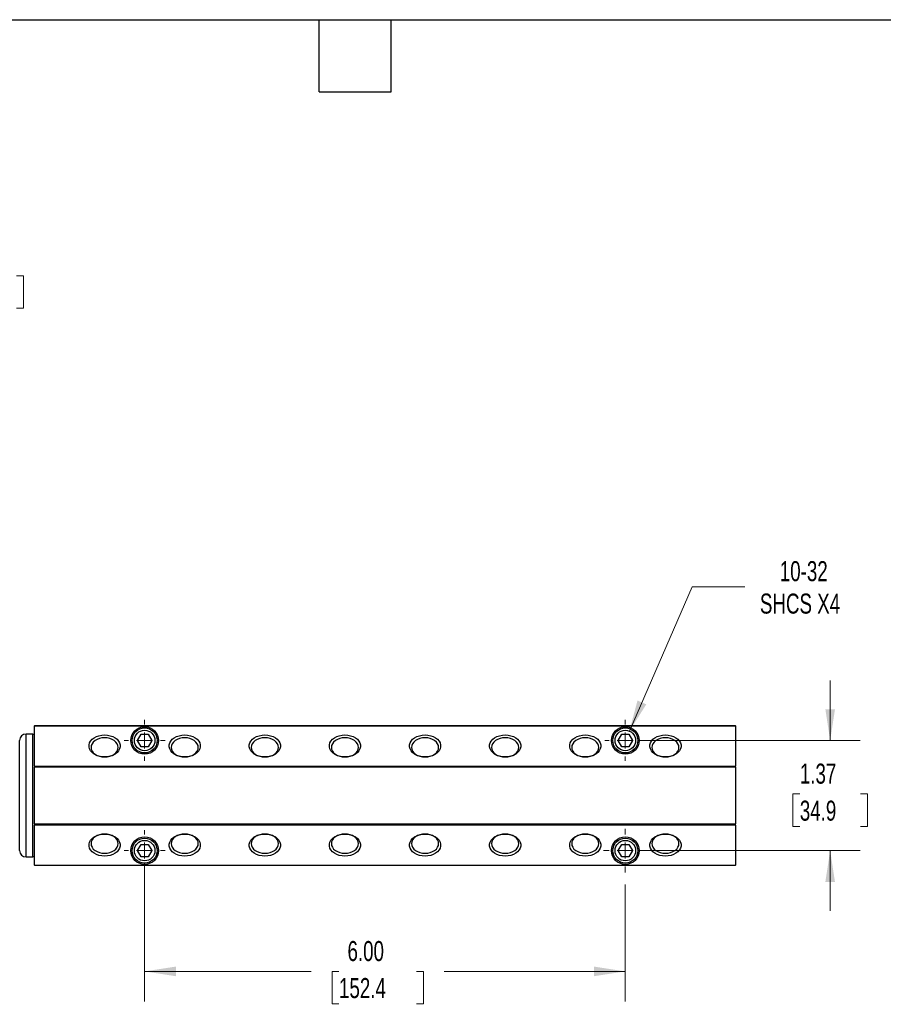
# Model space of a CAD drawing. Header units: inches. Extents: x 0.7 to 32.2, y 0.7 to 24.8.
# Tile 3 of 4: x 12.3 to 23.1, y 12.5 to 24.8. Entities that reach past the tile are written whole.
import ezdxf

# ---------------------------------------------------------------- set-up
doc = ezdxf.new("R2010")
doc.units = ezdxf.units.IN
doc.header["$LTSCALE"] = 3
doc.header["$MEASUREMENT"] = 0
doc.layers.add('TEXT', color=140, linetype='Continuous', lineweight=25)
doc.styles.add('SLDTEXTSTYLE0', font='TXT', dxfattribs={"width": 0.7})
doc.dimstyles.new('SLDDIMSTYLE0', dxfattribs={"dimtxt": 0.254883, "dimasz": 0.39, "dimexe": 0, "dimexo": 0.0625, "dimgap": 0.063721, "dimtad": 0, "dimtih": 1, "dimtoh": 1, "dimrnd": 1e-09, "dimzin": 12, "dimdsep": 46, "dimtxsty": 'SLDTEXTSTYLE0', "dimsah": 1, "dimcen": 0.09, "dimadec": 0, "dimazin": 3, "dimtfac": 1, "dimtmove": 0, "dimatfit": 0, "dimfxl": 0, "dimfrac": 2, "dimtolj": 1, "dimtzin": 12, "dimarcsym": 0})
doc.dimstyles.new('SLDDIMSTYLE2', dxfattribs={"dimtxt": 0.254883, "dimasz": 0.39, "dimexe": 0, "dimexo": 0.0625, "dimgap": 0.063721, "dimtad": 0, "dimtih": 1, "dimtoh": 1, "dimrnd": 1e-09, "dimdsep": 46, "dimtxsty": 'SLDTEXTSTYLE0', "dimsah": 1, "dimcen": 0.09, "dimadec": 0, "dimazin": 2, "dimtfac": 1, "dimtmove": 0, "dimatfit": 0, "dimfxl": 0, "dimfrac": 2, "dimtolj": 1, "dimtzin": 12, "dimarcsym": 0})
doc.dimstyles.new('SLDDIMSTYLE3', dxfattribs={"dimtxt": 0.254883, "dimasz": 0.39, "dimexe": 0, "dimexo": 0.0625, "dimgap": 0.063721, "dimtad": 0, "dimtih": 1, "dimtoh": 1, "dimrnd": 1e-09, "dimzin": 12, "dimdsep": 46, "dimtxsty": 'SLDTEXTSTYLE0', "dimsah": 1, "dimcen": 0, "dimadec": 0, "dimazin": 3, "dimtfac": 1, "dimtofl": 0, "dimtmove": 0, "dimatfit": 3, "dimfxl": 0, "dimfrac": 2, "dimtolj": 1, "dimtzin": 12, "dimarcsym": 0})
doc.dimstyles.new('SLDDIMSTYLE4', dxfattribs={"dimtxt": 0.254883, "dimasz": 0.39, "dimexe": 0, "dimexo": 0.0625, "dimgap": 0.063721, "dimtad": 0, "dimtih": 1, "dimtoh": 1, "dimrnd": 1e-09, "dimzin": 4, "dimdsep": 46, "dimtxsty": 'SLDTEXTSTYLE0', "dimsah": 1, "dimcen": 0.09, "dimadec": 0, "dimazin": 1, "dimtfac": 1, "dimtofl": 0, "dimtmove": 0, "dimatfit": 3, "dimfxl": 0, "dimfrac": 2, "dimtolj": 1, "dimtzin": 12, "dimarcsym": 0})

# ---------------------------------------------------------------- blocks, each defined once
blk = doc.blocks.new('_D_7')
at = {"color": 7, "linetype": 'Continuous', "lineweight": 0}
for p, q in [((13.872, 14.226), (13.872, 12.493)), ((19.872, 13.954), (19.872, 12.493)), ((13.872, 12.868), (15.952, 12.868)), ((16.298, 12.868), (16.212, 12.868)), ((16.212, 12.868), (16.212, 12.463)), ((17.267, 12.868), (17.353, 12.868)), ((17.353, 12.868), (17.353, 12.463)), ((19.872, 12.868), (17.612, 12.868)), ((16.212, 12.463), (16.298, 12.463)), ((17.353, 12.463), (17.267, 12.463))]:
    blk.add_line(p, q, dxfattribs=at)
at = {"color": 7, "linetype": 'Continuous', "lineweight": 18}
for points in [[(13.872, 12.868), (14.262, 12.808), (14.262, 12.928)], [(19.872, 12.868), (19.482, 12.928), (19.482, 12.808)]]:
    blk.add_solid(points, dxfattribs=at)
at = {"color": 7, "linetype": 'Continuous', "lineweight": 18, "char_height": 0.25, "attachment_point": 1, "style": 'SLDTEXTSTYLE0'}
for s, insert in [('6.00', (16.404, 13.247)), ('152.4', (16.298, 12.785))]:
    blk.add_mtext(s, dxfattribs=dict(at, insert=insert))
blk = doc.blocks.new('_D_8')
at = {"color": 7, "linetype": 'Continuous', "lineweight": 0}
for p, q in [((22.429, 15.751), (22.429, 16.501)), ((20.022, 15.751), (22.804, 15.751)), ((22.05, 15.083), (21.964, 15.083)), ((21.964, 15.083), (21.964, 14.677)), ((22.807, 15.083), (22.893, 15.083)), ((22.893, 15.083), (22.893, 14.677)), ((21.964, 14.677), (22.05, 14.677)), ((22.893, 14.677), (22.807, 14.677)), ((20.022, 14.376), (22.804, 14.376)), ((22.429, 14.376), (22.429, 13.626))]:
    blk.add_line(p, q, dxfattribs=at)
at = {"color": 7, "linetype": 'Continuous', "lineweight": 18}
for points in [[(22.429, 15.751), (22.489, 16.141), (22.369, 16.141)], [(22.429, 14.376), (22.369, 13.986), (22.489, 13.986)]]:
    blk.add_solid(points, dxfattribs=at)
at = {"color": 7, "linetype": 'Continuous', "lineweight": 18, "char_height": 0.25, "attachment_point": 1, "style": 'SLDTEXTSTYLE0'}
for s, insert in [('1.37', (22.05, 15.462)), ('34.9', (22.05, 15))]:
    blk.add_mtext(s, dxfattribs=dict(at, insert=insert))
blk = doc.blocks.new('_D_9')
at = {"color": 7, "linetype": 'Continuous', "lineweight": 0}
for p, q in [((19.923, 15.868), (20.708, 17.668)), ((20.708, 17.668), (21.365, 17.668))]:
    blk.add_line(p, q, dxfattribs=at)
at = {"color": 7, "linetype": 'Continuous', "lineweight": 18}
blk.add_solid([(19.923, 15.868), (20.134, 16.202), (20.024, 16.25)], dxfattribs=at)
at = {"color": 7, "linetype": 'Continuous', "lineweight": 18, "char_height": 0.25, "attachment_point": 1, "style": 'SLDTEXTSTYLE0'}
for s, insert in [('10-32', (21.8, 17.99)), ('SHCS X4', (21.552, 17.585))]:
    blk.add_mtext(s, dxfattribs=dict(at, insert=insert))
blk = doc.blocks.new('SW_CENTERMARKSYMBOL_1')
at = {"color": 0, "linetype": 'Continuous', "lineweight": 18}
for p, q in [((0, 0.2), (0, 0.256)), ((-0.2, 0), (-0.256, 0)), ((0, 0), (-0.1, 0)), ((0, 0), (0, 0.1)), ((0, 0), (0, -0.1)), ((0, 0), (0.1, 0)), ((0.2, 0), (0.256, 0)), ((0, -0.2), (0, -0.256))]:
    blk.add_line(p, q, dxfattribs=at)
blk = doc.blocks.new('SW_CENTERMARKSYMBOL_2')
at = {"color": 0, "linetype": 'Continuous', "lineweight": 18}
for p, q in [((0, 0.2), (0, 0.256)), ((-0.2, 0), (-0.256, 0)), ((0, 0), (-0.1, 0)), ((0, 0), (0, 0.1)), ((0, 0), (0, -0.1)), ((0, 0), (0.1, 0)), ((0.2, 0), (0.256, 0)), ((0, -0.2), (0, -0.256))]:
    blk.add_line(p, q, dxfattribs=at)
blk = doc.blocks.new('SW_CENTERMARKSYMBOL_3')
at = {"color": 0, "linetype": 'Continuous', "lineweight": 18}
for p, q in [((0, 0.2), (0, 0.256)), ((-0.2, 0), (-0.256, 0)), ((0, 0), (-0.1, 0)), ((0, 0), (0, 0.1)), ((0, 0), (0, -0.1)), ((0, 0), (0.1, 0)), ((0.2, 0), (0.256, 0)), ((0, -0.2), (0, -0.256))]:
    blk.add_line(p, q, dxfattribs=at)
blk = doc.blocks.new('SW_CENTERMARKSYMBOL_4')
at = {"color": 0, "linetype": 'Continuous', "lineweight": 18}
for p, q in [((0, 0.2), (0, 0.2719)), ((-0.2, 0), (-0.2719, 0)), ((0, 0), (-0.1, 0)), ((0, 0), (0, 0.1)), ((0, 0), (0, -0.1)), ((0, 0), (0.1, 0)), ((0.2, 0), (0.2719, 0)), ((0, -0.2), (0, -0.2719))]:
    blk.add_line(p, q, dxfattribs=at)
blk = doc.blocks.new('_D_11')
at = {"color": 7, "linetype": 'Continuous', "lineweight": 0}
for p, q in [((8.213, 22.718), (10.193, 20.738)), ((7.855, 21.839), (9.574, 20.119)), ((9.927, 21.003), (10.477, 21.553)), ((10.477, 21.553), (11.227, 21.553)), ((11.515, 21.553), (11.43, 21.553)), ((11.43, 21.553), (11.43, 21.148)), ((12.273, 21.553), (12.358, 21.553)), ((12.358, 21.553), (12.358, 21.148)), ((11.43, 21.148), (11.515, 21.148)), ((12.358, 21.148), (12.273, 21.148)), ((9.309, 20.384), (8.778, 19.854))]:
    blk.add_line(p, q, dxfattribs=at)
at = {"color": 7, "linetype": 'Continuous', "lineweight": 18}
for points in [[(9.927, 21.003), (10.246, 21.237), (10.161, 21.321)], [(9.309, 20.384), (8.99, 20.151), (9.075, 20.066)]]:
    blk.add_solid(points, dxfattribs=at)
at = {"color": 7, "linetype": 'Continuous', "lineweight": 18, "char_height": 0.25, "attachment_point": 1, "style": 'SLDTEXTSTYLE0'}
for s, insert in [('0.88', (11.515, 21.932)), ('22.2', (11.515, 21.47))]:
    blk.add_mtext(s, dxfattribs=dict(at, insert=insert))

msp = doc.modelspace()

# ---------------------------------------------------------------- linework, layer by layer
for p, q in [((12.497, 15.939), (21.247, 15.939)), ((12.497, 15.939), (12.497, 15.933)), ((12.497, 15.933), (21.247, 15.933)), ((12.497, 15.432), (12.497, 15.933)), ((21.247, 15.933), (21.247, 15.939)), ((21.247, 15.933), (21.247, 15.432)), ((12.312, 14.377), (12.312, 15.751)), ((12.477, 15.831), (12.392, 15.831)), ((12.392, 14.297), (12.392, 15.831)), ((12.477, 14.297), (12.477, 15.831)), ((13.782, 15.751), (13.827, 15.829)), ((13.827, 15.673), (13.782, 15.751)), ((13.827, 15.829), (13.917, 15.829)), ((13.917, 15.829), (13.962, 15.751)), ((13.962, 15.751), (13.917, 15.673)), ((19.782, 15.751), (19.827, 15.829)), ((19.827, 15.673), (19.782, 15.751)), ((19.827, 15.829), (19.917, 15.829)), ((19.917, 15.829), (19.962, 15.751)), ((19.962, 15.751), (19.917, 15.673)), ((13.917, 15.673), (13.827, 15.673)), ((19.917, 15.673), (19.827, 15.673)), ((12.497, 15.432), (21.247, 15.432)), ((12.497, 15.432), (12.497, 15.418)), ((21.247, 15.418), (12.497, 15.418)), ((12.497, 14.71), (12.497, 15.418)), ((21.247, 15.418), (21.247, 15.432)), ((21.247, 15.418), (21.247, 14.71)), ((12.497, 14.71), (21.247, 14.71)), ((12.497, 14.71), (12.497, 14.695)), ((21.247, 14.695), (12.497, 14.695)), ((12.497, 14.195), (12.497, 14.695)), ((21.247, 14.695), (21.247, 14.71)), ((21.247, 14.695), (21.247, 14.195)), ((13.782, 14.376), (13.827, 14.454)), ((13.827, 14.454), (13.917, 14.454)), ((13.917, 14.454), (13.962, 14.376)), ((19.782, 14.376), (19.827, 14.454)), ((19.827, 14.454), (19.917, 14.454)), ((19.917, 14.454), (19.962, 14.376)), ((12.392, 14.297), (12.477, 14.297)), ((13.827, 14.298), (13.782, 14.376)), ((13.917, 14.298), (13.827, 14.298)), ((13.962, 14.376), (13.917, 14.298)), ((19.827, 14.298), (19.782, 14.376)), ((19.917, 14.298), (19.827, 14.298)), ((19.962, 14.376), (19.917, 14.298)), ((12.497, 14.195), (21.247, 14.195)), ((12.497, 14.195), (12.497, 14.189)), ((21.247, 14.189), (12.497, 14.189)), ((21.247, 14.189), (21.247, 14.195))]:
    msp.add_line(p, q)
at = {"flags": 128}
for points in [[(13.372, 15.545), (13.337, 15.547), (13.302, 15.554), (13.27, 15.565), (13.241, 15.581), (13.217, 15.599), (13.198, 15.621), (13.185, 15.645), (13.178, 15.67), (13.178, 15.695), (13.185, 15.72), (13.198, 15.744), (13.217, 15.766), (13.241, 15.784), (13.27, 15.8), (13.302, 15.811), (13.337, 15.818), (13.372, 15.82), (13.408, 15.818), (13.443, 15.811), (13.475, 15.8), (13.504, 15.784), (13.528, 15.766), (13.547, 15.744), (13.56, 15.72), (13.567, 15.695), (13.567, 15.67), (13.56, 15.645), (13.547, 15.621), (13.528, 15.599), (13.504, 15.581), (13.475, 15.565), (13.443, 15.554), (13.408, 15.547), (13.372, 15.545)], [(13.542, 15.664), (13.539, 15.688), (13.529, 15.71), (13.513, 15.731), (13.492, 15.749), (13.467, 15.764), (13.437, 15.775), (13.405, 15.782), (13.372, 15.784), (13.339, 15.782), (13.308, 15.775), (13.278, 15.764), (13.253, 15.749), (13.231, 15.731), (13.216, 15.71), (13.206, 15.688), (13.203, 15.664), (13.206, 15.641), (13.216, 15.619), (13.231, 15.598), (13.253, 15.58), (13.278, 15.565), (13.308, 15.554), (13.339, 15.547), (13.372, 15.545), (13.405, 15.547), (13.437, 15.554), (13.467, 15.565), (13.492, 15.58), (13.513, 15.598), (13.529, 15.619), (13.539, 15.641), (13.542, 15.664)], [(14.372, 15.545), (14.337, 15.547), (14.302, 15.554), (14.27, 15.565), (14.241, 15.581), (14.217, 15.599), (14.198, 15.621), (14.185, 15.645), (14.178, 15.67), (14.178, 15.695), (14.185, 15.72), (14.198, 15.744), (14.217, 15.766), (14.241, 15.784), (14.27, 15.8), (14.302, 15.811), (14.337, 15.818), (14.372, 15.82), (14.408, 15.818), (14.443, 15.811), (14.475, 15.8), (14.504, 15.784), (14.528, 15.766), (14.547, 15.744), (14.56, 15.72), (14.567, 15.695), (14.567, 15.67), (14.56, 15.645), (14.547, 15.621), (14.528, 15.599), (14.504, 15.581), (14.475, 15.565), (14.443, 15.554), (14.408, 15.547), (14.372, 15.545)], [(14.542, 15.664), (14.539, 15.688), (14.529, 15.71), (14.513, 15.731), (14.492, 15.749), (14.467, 15.764), (14.437, 15.775), (14.405, 15.782), (14.372, 15.784), (14.339, 15.782), (14.308, 15.775), (14.278, 15.764), (14.253, 15.749), (14.231, 15.731), (14.216, 15.71), (14.206, 15.688), (14.203, 15.664), (14.206, 15.641), (14.216, 15.619), (14.231, 15.598), (14.253, 15.58), (14.278, 15.565), (14.308, 15.554), (14.339, 15.547), (14.372, 15.545), (14.405, 15.547), (14.437, 15.554), (14.467, 15.565), (14.492, 15.58), (14.513, 15.598), (14.529, 15.619), (14.539, 15.641), (14.542, 15.664)], [(15.372, 15.545), (15.337, 15.547), (15.302, 15.554), (15.27, 15.565), (15.241, 15.581), (15.217, 15.599), (15.198, 15.621), (15.185, 15.645), (15.178, 15.67), (15.178, 15.695), (15.185, 15.72), (15.198, 15.744), (15.217, 15.766), (15.241, 15.784), (15.27, 15.8), (15.302, 15.811), (15.337, 15.818), (15.372, 15.82), (15.408, 15.818), (15.443, 15.811), (15.475, 15.8), (15.504, 15.784), (15.528, 15.766), (15.547, 15.744), (15.56, 15.72), (15.567, 15.695), (15.567, 15.67), (15.56, 15.645), (15.547, 15.621), (15.528, 15.599), (15.504, 15.581), (15.475, 15.565), (15.443, 15.554), (15.408, 15.547), (15.372, 15.545)], [(15.542, 15.664), (15.539, 15.688), (15.529, 15.71), (15.513, 15.731), (15.492, 15.749), (15.467, 15.764), (15.437, 15.775), (15.405, 15.782), (15.372, 15.784), (15.339, 15.782), (15.308, 15.775), (15.278, 15.764), (15.253, 15.749), (15.231, 15.731), (15.216, 15.71), (15.206, 15.688), (15.203, 15.664), (15.206, 15.641), (15.216, 15.619), (15.231, 15.598), (15.253, 15.58), (15.278, 15.565), (15.308, 15.554), (15.339, 15.547), (15.372, 15.545), (15.405, 15.547), (15.437, 15.554), (15.467, 15.565), (15.492, 15.58), (15.513, 15.598), (15.529, 15.619), (15.539, 15.641), (15.542, 15.664)], [(16.372, 15.545), (16.337, 15.547), (16.302, 15.554), (16.27, 15.565), (16.241, 15.581), (16.217, 15.599), (16.198, 15.621), (16.185, 15.645), (16.178, 15.67), (16.178, 15.695), (16.185, 15.72), (16.198, 15.744), (16.217, 15.766), (16.241, 15.784), (16.27, 15.8), (16.302, 15.811), (16.337, 15.818), (16.372, 15.82), (16.408, 15.818), (16.443, 15.811), (16.475, 15.8), (16.504, 15.784), (16.528, 15.766), (16.547, 15.744), (16.56, 15.72), (16.567, 15.695), (16.567, 15.67), (16.56, 15.645), (16.547, 15.621), (16.528, 15.599), (16.504, 15.581), (16.475, 15.565), (16.443, 15.554), (16.408, 15.547), (16.372, 15.545)], [(16.542, 15.664), (16.539, 15.688), (16.529, 15.71), (16.513, 15.731), (16.492, 15.749), (16.467, 15.764), (16.437, 15.775), (16.405, 15.782), (16.372, 15.784), (16.339, 15.782), (16.308, 15.775), (16.278, 15.764), (16.253, 15.749), (16.231, 15.731), (16.216, 15.71), (16.206, 15.688), (16.203, 15.664), (16.206, 15.641), (16.216, 15.619), (16.231, 15.598), (16.253, 15.58), (16.278, 15.565), (16.308, 15.554), (16.339, 15.547), (16.372, 15.545), (16.405, 15.547), (16.437, 15.554), (16.467, 15.565), (16.492, 15.58), (16.513, 15.598), (16.529, 15.619), (16.539, 15.641), (16.542, 15.664)], [(17.372, 15.545), (17.337, 15.547), (17.302, 15.554), (17.27, 15.565), (17.241, 15.581), (17.217, 15.599), (17.198, 15.621), (17.185, 15.645), (17.178, 15.67), (17.178, 15.695), (17.185, 15.72), (17.198, 15.744), (17.217, 15.766), (17.241, 15.784), (17.27, 15.8), (17.302, 15.811), (17.337, 15.818), (17.372, 15.82), (17.408, 15.818), (17.443, 15.811), (17.475, 15.8), (17.504, 15.784), (17.528, 15.766), (17.547, 15.744), (17.56, 15.72), (17.567, 15.695), (17.567, 15.67), (17.56, 15.645), (17.547, 15.621), (17.528, 15.599), (17.504, 15.581), (17.475, 15.565), (17.443, 15.554), (17.408, 15.547), (17.372, 15.545)], [(17.542, 15.664), (17.539, 15.688), (17.529, 15.71), (17.513, 15.731), (17.492, 15.749), (17.467, 15.764), (17.437, 15.775), (17.405, 15.782), (17.372, 15.784), (17.339, 15.782), (17.308, 15.775), (17.278, 15.764), (17.253, 15.749), (17.231, 15.731), (17.216, 15.71), (17.206, 15.688), (17.203, 15.664), (17.206, 15.641), (17.216, 15.619), (17.231, 15.598), (17.253, 15.58), (17.278, 15.565), (17.308, 15.554), (17.339, 15.547), (17.372, 15.545), (17.405, 15.547), (17.437, 15.554), (17.467, 15.565), (17.492, 15.58), (17.513, 15.598), (17.529, 15.619), (17.539, 15.641), (17.542, 15.664)], [(18.372, 15.545), (18.337, 15.547), (18.302, 15.554), (18.27, 15.565), (18.241, 15.581), (18.217, 15.599), (18.198, 15.621), (18.185, 15.645), (18.178, 15.67), (18.178, 15.695), (18.185, 15.72), (18.198, 15.744), (18.217, 15.766), (18.241, 15.784), (18.27, 15.8), (18.302, 15.811), (18.337, 15.818), (18.372, 15.82), (18.408, 15.818), (18.443, 15.811), (18.475, 15.8), (18.504, 15.784), (18.528, 15.766), (18.547, 15.744), (18.56, 15.72), (18.567, 15.695), (18.567, 15.67), (18.56, 15.645), (18.547, 15.621), (18.528, 15.599), (18.504, 15.581), (18.475, 15.565), (18.443, 15.554), (18.408, 15.547), (18.372, 15.545)], [(18.542, 15.664), (18.539, 15.688), (18.529, 15.71), (18.513, 15.731), (18.492, 15.749), (18.467, 15.764), (18.437, 15.775), (18.405, 15.782), (18.372, 15.784), (18.339, 15.782), (18.308, 15.775), (18.278, 15.764), (18.253, 15.749), (18.231, 15.731), (18.216, 15.71), (18.206, 15.688), (18.203, 15.664), (18.206, 15.641), (18.216, 15.619), (18.231, 15.598), (18.253, 15.58), (18.278, 15.565), (18.308, 15.554), (18.339, 15.547), (18.372, 15.545), (18.405, 15.547), (18.437, 15.554), (18.467, 15.565), (18.492, 15.58), (18.513, 15.598), (18.529, 15.619), (18.539, 15.641), (18.542, 15.664)], [(19.372, 15.545), (19.337, 15.547), (19.302, 15.554), (19.27, 15.565), (19.241, 15.581), (19.217, 15.599), (19.198, 15.621), (19.185, 15.645), (19.178, 15.67), (19.178, 15.695), (19.185, 15.72), (19.198, 15.744), (19.217, 15.766), (19.241, 15.784), (19.27, 15.8), (19.302, 15.811), (19.337, 15.818), (19.372, 15.82), (19.408, 15.818), (19.443, 15.811), (19.475, 15.8), (19.504, 15.784), (19.528, 15.766), (19.547, 15.744), (19.56, 15.72), (19.567, 15.695), (19.567, 15.67), (19.56, 15.645), (19.547, 15.621), (19.528, 15.599), (19.504, 15.581), (19.475, 15.565), (19.443, 15.554), (19.408, 15.547), (19.372, 15.545)], [(19.542, 15.664), (19.539, 15.688), (19.529, 15.71), (19.513, 15.731), (19.492, 15.749), (19.467, 15.764), (19.437, 15.775), (19.405, 15.782), (19.372, 15.784), (19.339, 15.782), (19.308, 15.775), (19.278, 15.764), (19.253, 15.749), (19.231, 15.731), (19.216, 15.71), (19.206, 15.688), (19.203, 15.664), (19.206, 15.641), (19.216, 15.619), (19.231, 15.598), (19.253, 15.58), (19.278, 15.565), (19.308, 15.554), (19.339, 15.547), (19.372, 15.545), (19.405, 15.547), (19.437, 15.554), (19.467, 15.565), (19.492, 15.58), (19.513, 15.598), (19.529, 15.619), (19.539, 15.641), (19.542, 15.664)], [(20.372, 15.545), (20.337, 15.547), (20.302, 15.554), (20.27, 15.565), (20.241, 15.581), (20.217, 15.599), (20.198, 15.621), (20.185, 15.645), (20.178, 15.67), (20.178, 15.695), (20.185, 15.72), (20.198, 15.744), (20.217, 15.766), (20.241, 15.784), (20.27, 15.8), (20.302, 15.811), (20.337, 15.818), (20.372, 15.82), (20.408, 15.818), (20.443, 15.811), (20.475, 15.8), (20.504, 15.784), (20.528, 15.766), (20.547, 15.744), (20.56, 15.72), (20.567, 15.695), (20.567, 15.67), (20.56, 15.645), (20.547, 15.621), (20.528, 15.599), (20.504, 15.581), (20.475, 15.565), (20.443, 15.554), (20.408, 15.547), (20.372, 15.545)], [(20.542, 15.664), (20.539, 15.688), (20.529, 15.71), (20.513, 15.731), (20.492, 15.749), (20.467, 15.764), (20.437, 15.775), (20.405, 15.782), (20.372, 15.784), (20.339, 15.782), (20.308, 15.775), (20.278, 15.764), (20.253, 15.749), (20.231, 15.731), (20.216, 15.71), (20.206, 15.688), (20.203, 15.664), (20.206, 15.641), (20.216, 15.619), (20.231, 15.598), (20.253, 15.58), (20.278, 15.565), (20.308, 15.554), (20.339, 15.547), (20.372, 15.545), (20.405, 15.547), (20.437, 15.554), (20.467, 15.565), (20.492, 15.58), (20.513, 15.598), (20.529, 15.619), (20.539, 15.641), (20.542, 15.664)], [(13.372, 14.307), (13.337, 14.309), (13.302, 14.316), (13.27, 14.328), (13.241, 14.343), (13.217, 14.362), (13.198, 14.384), (13.185, 14.407), (13.178, 14.432), (13.178, 14.458), (13.185, 14.483), (13.198, 14.506), (13.217, 14.528), (13.241, 14.547), (13.27, 14.562), (13.302, 14.574), (13.337, 14.581), (13.372, 14.583), (13.408, 14.581), (13.443, 14.574), (13.475, 14.562), (13.504, 14.547), (13.528, 14.528), (13.547, 14.506), (13.56, 14.483), (13.567, 14.458), (13.567, 14.432), (13.56, 14.407), (13.547, 14.384), (13.528, 14.362), (13.504, 14.343), (13.475, 14.328), (13.443, 14.316), (13.408, 14.309), (13.372, 14.307)], [(13.542, 14.463), (13.539, 14.486), (13.529, 14.509), (13.513, 14.53), (13.492, 14.548), (13.467, 14.563), (13.437, 14.574), (13.405, 14.581), (13.372, 14.583), (13.339, 14.581), (13.308, 14.574), (13.278, 14.563), (13.253, 14.548), (13.231, 14.53), (13.216, 14.509), (13.206, 14.486), (13.203, 14.463), (13.206, 14.44), (13.216, 14.417), (13.231, 14.396), (13.253, 14.378), (13.278, 14.363), (13.308, 14.352), (13.339, 14.345), (13.372, 14.343), (13.405, 14.345), (13.437, 14.352), (13.467, 14.363), (13.492, 14.378), (13.513, 14.396), (13.529, 14.417), (13.539, 14.44), (13.542, 14.463)], [(14.372, 14.307), (14.337, 14.309), (14.302, 14.316), (14.27, 14.328), (14.241, 14.343), (14.217, 14.362), (14.198, 14.384), (14.185, 14.407), (14.178, 14.432), (14.178, 14.458), (14.185, 14.483), (14.198, 14.506), (14.217, 14.528), (14.241, 14.547), (14.27, 14.562), (14.302, 14.574), (14.337, 14.581), (14.372, 14.583), (14.408, 14.581), (14.443, 14.574), (14.475, 14.562), (14.504, 14.547), (14.528, 14.528), (14.547, 14.506), (14.56, 14.483), (14.567, 14.458), (14.567, 14.432), (14.56, 14.407), (14.547, 14.384), (14.528, 14.362), (14.504, 14.343), (14.475, 14.328), (14.443, 14.316), (14.408, 14.309), (14.372, 14.307)], [(14.542, 14.463), (14.539, 14.486), (14.529, 14.509), (14.513, 14.53), (14.492, 14.548), (14.467, 14.563), (14.437, 14.574), (14.405, 14.581), (14.372, 14.583), (14.339, 14.581), (14.308, 14.574), (14.278, 14.563), (14.253, 14.548), (14.231, 14.53), (14.216, 14.509), (14.206, 14.486), (14.203, 14.463), (14.206, 14.44), (14.216, 14.417), (14.231, 14.396), (14.253, 14.378), (14.278, 14.363), (14.308, 14.352), (14.339, 14.345), (14.372, 14.343), (14.405, 14.345), (14.437, 14.352), (14.467, 14.363), (14.492, 14.378), (14.513, 14.396), (14.529, 14.417), (14.539, 14.44), (14.542, 14.463)], [(15.372, 14.307), (15.337, 14.309), (15.302, 14.316), (15.27, 14.328), (15.241, 14.343), (15.217, 14.362), (15.198, 14.384), (15.185, 14.407), (15.178, 14.432), (15.178, 14.458), (15.185, 14.483), (15.198, 14.506), (15.217, 14.528), (15.241, 14.547), (15.27, 14.562), (15.302, 14.574), (15.337, 14.581), (15.372, 14.583), (15.408, 14.581), (15.443, 14.574), (15.475, 14.562), (15.504, 14.547), (15.528, 14.528), (15.547, 14.506), (15.56, 14.483), (15.567, 14.458), (15.567, 14.432), (15.56, 14.407), (15.547, 14.384), (15.528, 14.362), (15.504, 14.343), (15.475, 14.328), (15.443, 14.316), (15.408, 14.309), (15.372, 14.307)], [(15.372, 14.343), (15.405, 14.345), (15.437, 14.352), (15.467, 14.363), (15.492, 14.378), (15.513, 14.396), (15.529, 14.417), (15.539, 14.44), (15.542, 14.463), (15.539, 14.486), (15.529, 14.509), (15.513, 14.53), (15.492, 14.548), (15.467, 14.563), (15.437, 14.574), (15.405, 14.581), (15.372, 14.583), (15.339, 14.581), (15.308, 14.574), (15.278, 14.563), (15.253, 14.548), (15.231, 14.53), (15.216, 14.509), (15.206, 14.486), (15.203, 14.463), (15.206, 14.44), (15.216, 14.417), (15.231, 14.396), (15.253, 14.378), (15.278, 14.363), (15.308, 14.352), (15.339, 14.345), (15.372, 14.343)], [(16.372, 14.307), (16.337, 14.309), (16.302, 14.316), (16.27, 14.328), (16.241, 14.343), (16.217, 14.362), (16.198, 14.384), (16.185, 14.407), (16.178, 14.432), (16.178, 14.458), (16.185, 14.483), (16.198, 14.506), (16.217, 14.528), (16.241, 14.547), (16.27, 14.562), (16.302, 14.574), (16.337, 14.581), (16.372, 14.583), (16.408, 14.581), (16.443, 14.574), (16.475, 14.562), (16.504, 14.547), (16.528, 14.528), (16.547, 14.506), (16.56, 14.483), (16.567, 14.458), (16.567, 14.432), (16.56, 14.407), (16.547, 14.384), (16.528, 14.362), (16.504, 14.343), (16.475, 14.328), (16.443, 14.316), (16.408, 14.309), (16.372, 14.307)], [(16.372, 14.343), (16.405, 14.345), (16.437, 14.352), (16.467, 14.363), (16.492, 14.378), (16.513, 14.396), (16.529, 14.417), (16.539, 14.44), (16.542, 14.463), (16.539, 14.486), (16.529, 14.509), (16.513, 14.53), (16.492, 14.548), (16.467, 14.563), (16.437, 14.574), (16.405, 14.581), (16.372, 14.583), (16.339, 14.581), (16.308, 14.574), (16.278, 14.563), (16.253, 14.548), (16.231, 14.53), (16.216, 14.509), (16.206, 14.486), (16.203, 14.463), (16.206, 14.44), (16.216, 14.417), (16.231, 14.396), (16.253, 14.378), (16.278, 14.363), (16.308, 14.352), (16.339, 14.345), (16.372, 14.343)], [(17.372, 14.307), (17.337, 14.309), (17.302, 14.316), (17.27, 14.328), (17.241, 14.343), (17.217, 14.362), (17.198, 14.384), (17.185, 14.407), (17.178, 14.432), (17.178, 14.458), (17.185, 14.483), (17.198, 14.506), (17.217, 14.528), (17.241, 14.547), (17.27, 14.562), (17.302, 14.574), (17.337, 14.581), (17.372, 14.583), (17.408, 14.581), (17.443, 14.574), (17.475, 14.562), (17.504, 14.547), (17.528, 14.528), (17.547, 14.506), (17.56, 14.483), (17.567, 14.458), (17.567, 14.432), (17.56, 14.407), (17.547, 14.384), (17.528, 14.362), (17.504, 14.343), (17.475, 14.328), (17.443, 14.316), (17.408, 14.309), (17.372, 14.307)], [(17.372, 14.343), (17.405, 14.345), (17.437, 14.352), (17.467, 14.363), (17.492, 14.378), (17.513, 14.396), (17.529, 14.417), (17.539, 14.44), (17.542, 14.463), (17.539, 14.486), (17.529, 14.509), (17.513, 14.53), (17.492, 14.548), (17.467, 14.563), (17.437, 14.574), (17.405, 14.581), (17.372, 14.583), (17.339, 14.581), (17.308, 14.574), (17.278, 14.563), (17.253, 14.548), (17.231, 14.53), (17.216, 14.509), (17.206, 14.486), (17.203, 14.463), (17.206, 14.44), (17.216, 14.417), (17.231, 14.396), (17.253, 14.378), (17.278, 14.363), (17.308, 14.352), (17.339, 14.345), (17.372, 14.343)], [(18.372, 14.307), (18.337, 14.309), (18.302, 14.316), (18.27, 14.328), (18.241, 14.343), (18.217, 14.362), (18.198, 14.384), (18.185, 14.407), (18.178, 14.432), (18.178, 14.458), (18.185, 14.483), (18.198, 14.506), (18.217, 14.528), (18.241, 14.547), (18.27, 14.562), (18.302, 14.574), (18.337, 14.581), (18.372, 14.583), (18.408, 14.581), (18.443, 14.574), (18.475, 14.562), (18.504, 14.547), (18.528, 14.528), (18.547, 14.506), (18.56, 14.483), (18.567, 14.458), (18.567, 14.432), (18.56, 14.407), (18.547, 14.384), (18.528, 14.362), (18.504, 14.343), (18.475, 14.328), (18.443, 14.316), (18.408, 14.309), (18.372, 14.307)], [(18.372, 14.343), (18.405, 14.345), (18.437, 14.352), (18.467, 14.363), (18.492, 14.378), (18.513, 14.396), (18.529, 14.417), (18.539, 14.44), (18.542, 14.463), (18.539, 14.486), (18.529, 14.509), (18.513, 14.53), (18.492, 14.548), (18.467, 14.563), (18.437, 14.574), (18.405, 14.581), (18.372, 14.583), (18.339, 14.581), (18.308, 14.574), (18.278, 14.563), (18.253, 14.548), (18.231, 14.53), (18.216, 14.509), (18.206, 14.486), (18.203, 14.463), (18.206, 14.44), (18.216, 14.417), (18.231, 14.396), (18.253, 14.378), (18.278, 14.363), (18.308, 14.352), (18.339, 14.345), (18.372, 14.343)], [(19.372, 14.307), (19.337, 14.309), (19.302, 14.316), (19.27, 14.328), (19.241, 14.343), (19.217, 14.362), (19.198, 14.384), (19.185, 14.407), (19.178, 14.432), (19.178, 14.458), (19.185, 14.483), (19.198, 14.506), (19.217, 14.528), (19.241, 14.547), (19.27, 14.562), (19.302, 14.574), (19.337, 14.581), (19.372, 14.583), (19.408, 14.581), (19.443, 14.574), (19.475, 14.562), (19.504, 14.547), (19.528, 14.528), (19.547, 14.506), (19.56, 14.483), (19.567, 14.458), (19.567, 14.432), (19.56, 14.407), (19.547, 14.384), (19.528, 14.362), (19.504, 14.343), (19.475, 14.328), (19.443, 14.316), (19.408, 14.309), (19.372, 14.307)], [(19.372, 14.343), (19.405, 14.345), (19.437, 14.352), (19.467, 14.363), (19.492, 14.378), (19.513, 14.396), (19.529, 14.417), (19.539, 14.44), (19.542, 14.463), (19.539, 14.486), (19.529, 14.509), (19.513, 14.53), (19.492, 14.548), (19.467, 14.563), (19.437, 14.574), (19.405, 14.581), (19.372, 14.583), (19.339, 14.581), (19.308, 14.574), (19.278, 14.563), (19.253, 14.548), (19.231, 14.53), (19.216, 14.509), (19.206, 14.486), (19.203, 14.463), (19.206, 14.44), (19.216, 14.417), (19.231, 14.396), (19.253, 14.378), (19.278, 14.363), (19.308, 14.352), (19.339, 14.345), (19.372, 14.343)], [(20.372, 14.307), (20.337, 14.309), (20.302, 14.316), (20.27, 14.328), (20.241, 14.343), (20.217, 14.362), (20.198, 14.384), (20.185, 14.407), (20.178, 14.432), (20.178, 14.458), (20.185, 14.483), (20.198, 14.506), (20.217, 14.528), (20.241, 14.547), (20.27, 14.562), (20.302, 14.574), (20.337, 14.581), (20.372, 14.583), (20.408, 14.581), (20.443, 14.574), (20.475, 14.562), (20.504, 14.547), (20.528, 14.528), (20.547, 14.506), (20.56, 14.483), (20.567, 14.458), (20.567, 14.432), (20.56, 14.407), (20.547, 14.384), (20.528, 14.362), (20.504, 14.343), (20.475, 14.328), (20.443, 14.316), (20.408, 14.309), (20.372, 14.307)], [(20.372, 14.343), (20.405, 14.345), (20.437, 14.352), (20.467, 14.363), (20.492, 14.378), (20.513, 14.396), (20.529, 14.417), (20.539, 14.44), (20.542, 14.463), (20.539, 14.486), (20.529, 14.509), (20.513, 14.53), (20.492, 14.548), (20.467, 14.563), (20.437, 14.574), (20.405, 14.581), (20.372, 14.583), (20.339, 14.581), (20.308, 14.574), (20.278, 14.563), (20.253, 14.548), (20.231, 14.53), (20.216, 14.509), (20.206, 14.486), (20.203, 14.463), (20.206, 14.44), (20.216, 14.417), (20.231, 14.396), (20.253, 14.378), (20.278, 14.363), (20.308, 14.352), (20.339, 14.345), (20.372, 14.343)]]:
    msp.add_lwpolyline(points, dxfattribs=at)
for centre, radius in [((13.872, 15.751), 0.172), ((13.872, 15.751), 0.156), ((13.872, 15.751), 0.128), ((19.872, 15.751), 0.172), ((19.872, 15.751), 0.156), ((19.872, 15.751), 0.128), ((13.872, 14.376), 0.172), ((13.872, 14.376), 0.156), ((19.872, 14.376), 0.172), ((19.872, 14.376), 0.156), ((13.872, 14.376), 0.128), ((19.872, 14.376), 0.128)]:
    msp.add_circle(centre, radius)
for centre, radius, start, end in [((12.392, 15.751), 0.08, 90, 180), ((12.477, 15.811), 0.02, 0, 90), ((12.392, 14.377), 0.08, 180, 270), ((12.477, 14.317), 0.02, 270, 0)]:
    msp.add_arc(centre, radius, start, end)
at = {"layer": 'TEXT'}
for p, q in [((0.75, 24.75), (32.25, 24.75)), ((16.05, 23.85), (16.05, 24.75)), ((16.95, 23.85), (16.95, 24.75)), ((16.05, 23.85), (16.95, 23.85))]:
    msp.add_line(p, q, dxfattribs=at)

# ---------------------------------------------------------------- block references
at = {"color": 7, "linetype": 'Continuous', "lineweight": 0}
for name, p in [('SW_CENTERMARKSYMBOL_1', (13.872, 15.751)), ('SW_CENTERMARKSYMBOL_2', (19.872, 15.751)), ('SW_CENTERMARKSYMBOL_3', (13.872, 14.376)), ('SW_CENTERMARKSYMBOL_4', (19.872, 14.376))]:
    msp.add_blockref(name, p, dxfattribs=at)

# ---------------------------------------------------------------- dimensions: what is measured, and where the dimension line sits
at = {"color": 7, "linetype": 'Continuous', "lineweight": 18}
for base, p1, p2, angle, dimstyle, picture, middle in [((9.927379, 21.003192), (7.748492, 21.94464), (8.106786, 22.823782), 45.000056, 'SLDDIMSTYLE2', '_D_11', (10.477014, 21.552829)), ((22.42852754, 14.37622538), (19.87242518, 15.75122537), (19.87242518, 14.37622538), 90, 'SLDDIMSTYLE0', '_D_8', (22.42852754, 15.08258719))]:
    dim = msp.add_linear_dim(base=base, p1=p1, p2=p2, angle=angle, dimstyle=dimstyle, dxfattribs=at)
    dim.commit()
    dim.dimension.update_dxf_attribs({"geometry": picture, "text_midpoint": middle, "dimtype": 160})
dim = msp.add_diameter_dim_2p(p1=(19.821, 15.634), p2=(19.923, 15.868), text='10-32\\PSHCS X4', dimstyle='SLDDIMSTYLE3', override={"dimpost": '<>'}, dxfattribs=at)
dim.commit()
dim.dimension.update_dxf_attribs({"geometry": '_D_9', "text_midpoint": (22.3, 17.668), "dimtype": 163})
dim = msp.add_linear_dim(base=(13.872, 12.868), p1=(19.872, 14.104), p2=(13.872, 14.376), dimstyle='SLDDIMSTYLE4', dxfattribs=at)
dim.commit()
dim.dimension.update_dxf_attribs({"geometry": '_D_7', "text_midpoint": (16.782, 12.868), "dimtype": 160})

doc.saveas('drawing.dxf')
